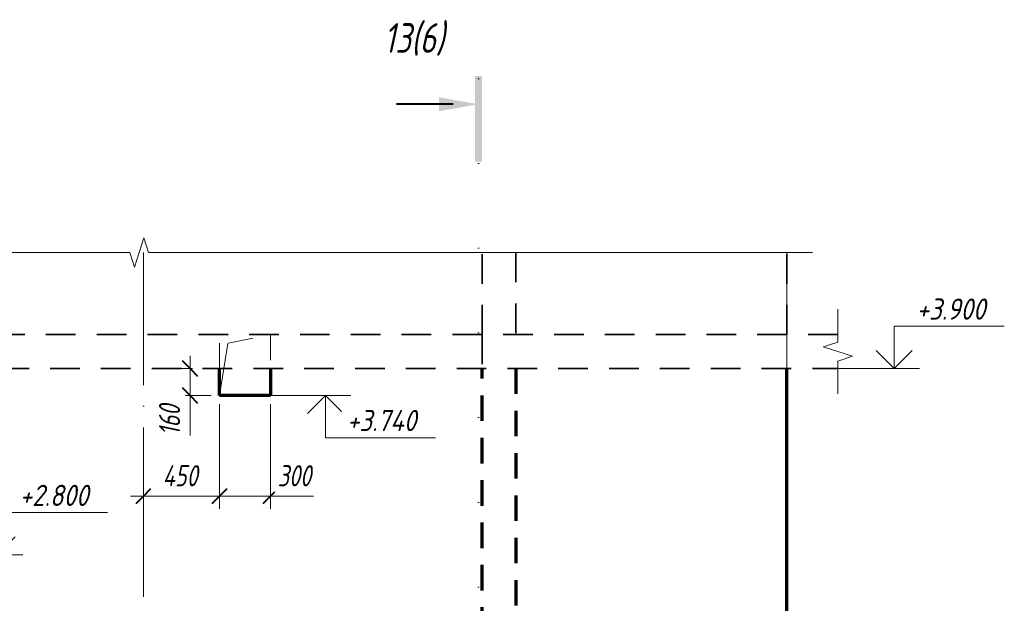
# Model space of a CAD drawing. Header units: millimetres. Extents: x -17325 to 51987, y -2506 to 5959.
# Tile 3 of 19: x -13530 to -7717, y 2514 to 5959. Entities that reach past the tile are written whole.
import ezdxf

# ---------------------------------------------------------------- set-up
doc = ezdxf.new("R2010")
doc.units = ezdxf.units.MM
for name, pattern in [('01 Штриховая _4 мм_', [300, 175, -125]), ('ADSK_Линия разреза', [1000, 0, -500, 0, -500]), ('ADSK_Линия сетки', [1250, 1000, -125, 0, -125]), ('ADSK_Невидимые', [250, 150, -100]), ('ADSK_Пунктирная_п5', [250, 0, -250])]:
    doc.linetypes.add(name, pattern=pattern)
for name, color, linetype, lineweight in [('A-____-____-DIMS', 211, 'Continuous', 9), ('A-____-____-DIMS-50', 211, 'Continuous', 9), ('A-____-NOTE-TEXT', 131, 'Continuous', 20), ('A-DETL-GENF-HDLN', 90, 'ADSK_Невидимые', 20), ('A-DETL-GENF-OTLN', 92, 'Continuous', 20), ('A-DOOR-____-HDLN', 31, 'ADSK_Невидимые', 20), ('A-FLOR-____-HDLN', 190, 'ADSK_Невидимые', 20), ('A-FLOR-____-MCUT', 192, 'Continuous', 50), ('A-WALL-____-HDLN', 110, 'ADSK_Невидимые', 20), ('A-WALL-____-OTLN', 113, 'Continuous', 20), ('G-____-____-DIMS', 111, 'Continuous', 9), ('G-____-____-SYMB', 111, 'ADSK_Пунктирная_п5', 20), ('S-GRID-____-OTLN', 1, 'Continuous', 9)]:
    doc.layers.add(name, color=color, linetype=linetype, lineweight=lineweight)
doc.styles.add('GOST Common_I_1', font='GOST Common Italic.ttf', dxfattribs={"width": 0.8, "height": 175})
doc.styles.add('GOST Common_I_2', font='GOST Common Italic.ttf', dxfattribs={"width": 0.8, "height": 125})
doc.styles.add('GOST Common_I_3', font='GOST Common Italic.ttf', dxfattribs={"width": 0.9, "height": 125})
doc.dimstyles.new('ADSK_Округление_5мм__Узкий_', dxfattribs={"dimscale": 304.8, "dimtxt": 0.412449, "dimasz": 0.295276, "dimexe": 0.246063, "dimexo": 0.000538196, "dimgap": 0.065617, "dimtad": 1, "dimdec": 0, "dimlfac": 304.8, "dimrnd": 5, "dimdsep": 46, "dimtxsty": 'GOST Common_I_2', "dimblk1": 'OBLIQUE', "dimblk2": 'OBLIQUE', "dimsah": 1, "dimcen": 0.09, "dimdle": 0.246063, "dimazin": 0, "dimtfac": 1, "dimtdec": 4, "dimtix": 1, "dimtmove": 1, "dimatfit": 3, "dimfxl": 1, "dimtvp": 1, "dimtfill": 1, "dimtolj": 1, "dimtzin": 0, "dimlwd": 20, "dimlwe": 20, "dimarcsym": 2})
doc.dimstyles.new('ADSK_Округление_5мм__Узкий__1', dxfattribs={"dimscale": 304.8, "dimtxt": 0.412449, "dimasz": 0.295276, "dimexe": 0.246063, "dimexo": 0.000538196, "dimgap": 0.065617, "dimtad": 1, "dimdec": 0, "dimlfac": 304.8, "dimrnd": 5, "dimdsep": 46, "dimtxsty": 'GOST Common_I_2', "dimblk1": 'OBLIQUE', "dimblk2": 'OBLIQUE', "dimsah": 1, "dimcen": 0.09, "dimdle": 0.246063, "dimazin": 0, "dimtfac": 1, "dimtdec": 4, "dimtix": 1, "dimtmove": 0, "dimatfit": 3, "dimfxl": 1, "dimtvp": 1, "dimtfill": 1, "dimtolj": 1, "dimtzin": 0, "dimlwd": 20, "dimlwe": 20, "dimarcsym": 2})

# ---------------------------------------------------------------- blocks, each defined once
blk = doc.blocks.new('ADSK_Дверь_ПроемПрямоугольный - ADSK_Дверь_ПроемПрямоугольный-V1-КЖ1_Р_ВЭ1_Опалубка_1')
at = {"layer": 'A-DETL-GENF-HDLN'}
for p, q in [((-12350, 3740), (-12350, 3900)), ((-12050, 3900), (-12050, 3740))]:
    blk.add_line(p, q, dxfattribs=at)
at = {"layer": 'A-DETL-GENF-OTLN'}
blk.add_line((-12350, 3740), (-12324.2, 3900), dxfattribs=at)
at = {"layer": 'A-DOOR-____-HDLN'}
for p, q in [((-12350, 3900), (-12350, 4100)), ((-12300, 4050), (-12050.2, 4100)), ((-12050, 4100), (-12050, 3900)), ((-12324.2, 3900), (-12300, 4050))]:
    blk.add_line(p, q, dxfattribs=at)
blk = doc.blocks.new('ADSK_Обрыв_Линия - ADSK_Обрыв_линия-1412201-КЖ1_Р_ВЭ1_Опалубка_1')
at = {"layer": 'A-DETL-GENF-OTLN'}
for p, q in [((-16650, 4584.5), (-12880, 4584.5)), ((-12768.7, 4584.5), (-9000, 4584.5))]:
    blk.add_line(p, q, dxfattribs=at)
blk = doc.blocks.new('ADSK_Обрыв_Линия - ADSK_Обрыв_линия-1072157-КЖ1_Р_ВЭ1_Опалубка_1')
at = {"layer": 'A-DETL-GENF-OTLN'}
for p, q in [((-8700, 4100), (-8700, 4055)), ((-8700, 3943.7), (-8700, 3900))]:
    blk.add_line(p, q, dxfattribs=at)
blk = doc.blocks.new('Разрез - Номер вида и Номер листа спереди_3_5 мм-6455-КЖ1_Р_ВЭ1_Опалубка_1')
at = {"layer": 'G-____-____-SYMB', "linetype": 'Continuous', "lineweight": 9}
for points in [[(-16456.5, -1620.2), (-16416.6, -1620.2), (-16416.6, -2126.8), (-16456.5, -2126.8)], [(-16202.5, -2001.3), (-16436.3, -1960.1), (-16202.5, -1918.9)]]:
    blk.add_hatch(color=256, dxfattribs=at).paths.add_polyline_path(points)
at = {"layer": 'G-____-____-SYMB', "linetype": 'Continuous', "lineweight": 40}
blk.add_line((-16286.3, -1960.1), (-15953.1, -1960.1), dxfattribs=at)
blk = doc.blocks.new('Высотные отметки - Стрелка вверх-6399-КЖ1_Р_ВЭ1_Опалубка_1')
at = {"layer": 'A-____-NOTE-TEXT'}
for p, q in [((-8366.8, 4150), (-7716.8, 4150)), ((-8366.8, 3900), (-8366.8, 4150)), ((-8366.8, 3900), (-8472.9, 4006.1)), ((-8366.8, 3900), (-8260.8, 4006.1)), ((-8516.8, 3900), (-8216.8, 3900))]:
    blk.add_line(p, q, dxfattribs=at)
blk = doc.blocks.new('Высотные отметки - Стрелка вниз-6400-КЖ1_Р_ВЭ1_Опалубка_1')
at = {"layer": 'A-____-NOTE-TEXT'}
for p, q in [((-14981.7, 2100), (-14681.7, 2100)), ((-14831.7, 2100), (-14937.8, 1993.9)), ((-14831.7, 2100), (-14831.7, 1850)), ((-14831.7, 2100), (-14725.7, 1993.9)), ((-14831.7, 1850), (-14181.7, 1850))]:
    blk.add_line(p, q, dxfattribs=at)
blk = doc.blocks.new('DIMBLOCK27-КЖ1_Р_ВЭ1_Опалубка_1')
at = {"layer": 'A-____-____-DIMS-50', "lineweight": 20}
for p, q in [((-12524.3, 3975), (-12524.3, 3665)), ((-12524.3, 3900), (-12599.3, 3900)), ((-12524.3, 3900), (-12510.6, 3900)), ((-12524.3, 3721), (-12524.3, 3820)), ((-12524.3, 3740), (-12599.3, 3740)), ((-12524.3, 3740), (-12400, 3740)), ((-12524.3, 3504.2), (-12524.3, 3721))]:
    blk.add_line(p, q, dxfattribs=at)
at = {"layer": 'A-____-____-DIMS-50', "lineweight": 40}
for p, q in [((-12524.3, 3900), (-12569.3, 3945)), ((-12524.3, 3900), (-12479.3, 3855)), ((-12524.3, 3740), (-12569.3, 3785)), ((-12524.3, 3740), (-12479.3, 3695))]:
    blk.add_line(p, q, dxfattribs=at)
at = {"layer": 'A-____-____-DIMS-50', "color": 0, "lineweight": 20, "insert": (-12707.6, 3504.2), "char_height": 125, "width": 230.121, "attachment_point": 1, "rotation": 90, "line_spacing_factor": 1.022761, "style": 'GOST Common_I_2', "bg_fill": 3, "box_fill_scale": 1.25, "bg_fill_color": 256, "bg_fill_true_color": 13158600, "bg_fill_transparency": 0}
blk.add_mtext('160', dxfattribs=at)
blk = doc.blocks.new('_Oblique')
at = {"color": 0, "linetype": 'ByBlock', "lineweight": -2}
blk.add_line((-0.5, -0.5), (0.5, 0.5), dxfattribs=at)
blk = doc.blocks.new('DIMBLOCK28-КЖ1_Р_ВЭ1_Опалубка_1')
at = {"layer": 'A-____-____-DIMS-50', "lineweight": 20}
for p, q in [((-12350, 3146), (-12350, 3690)), ((-12875, 3146), (-12350, 3146)), ((-12800, 3146), (-12800, 3159.6)), ((-12800, 3146), (-12800, 3071)), ((-12350, 3146), (-12350, 3071))]:
    blk.add_line(p, q, dxfattribs=at)
at = {"layer": 'A-____-____-DIMS-50', "lineweight": 40}
for p, q in [((-12800, 3146), (-12845, 3101)), ((-12800, 3146), (-12755, 3191)), ((-12350, 3146), (-12395, 3101)), ((-12350, 3146), (-12305, 3191))]:
    blk.add_line(p, q, dxfattribs=at)
at = {"layer": 'A-____-____-DIMS-50', "color": 0, "lineweight": 20, "insert": (-12685.8, 3329.4), "char_height": 125, "width": 265.918, "attachment_point": 1, "line_spacing_factor": 1.022761, "style": 'GOST Common_I_2', "bg_fill": 3, "box_fill_scale": 1.25, "bg_fill_color": 256, "bg_fill_true_color": 13158600, "bg_fill_transparency": 0}
blk.add_mtext('450', dxfattribs=at)
blk = doc.blocks.new('DIMBLOCK29-КЖ1_Р_ВЭ1_Опалубка_1')
at = {"layer": 'A-____-____-DIMS-50', "lineweight": 20}
for p, q in [((-12350, 3146), (-12350, 3690)), ((-12050, 3146), (-12050, 3690)), ((-12350, 3146), (-11975, 3146)), ((-12350, 3146), (-12350, 3071)), ((-12032, 3146), (-12200, 3146)), ((-12050, 3146), (-12050, 3071)), ((-11796, 3146), (-12032, 3146))]:
    blk.add_line(p, q, dxfattribs=at)
at = {"layer": 'A-____-____-DIMS-50', "lineweight": 40}
for p, q in [((-12350, 3146), (-12395, 3101)), ((-12350, 3146), (-12305, 3191)), ((-12050, 3146), (-12095, 3101)), ((-12050, 3146), (-12005, 3191))]:
    blk.add_line(p, q, dxfattribs=at)
at = {"layer": 'A-____-____-DIMS-50', "color": 0, "lineweight": 20, "insert": (-12007, 3329.4), "char_height": 125, "width": 253.133, "attachment_point": 1, "line_spacing_factor": 1.022761, "style": 'GOST Common_I_2', "bg_fill": 3, "box_fill_scale": 1.25, "bg_fill_color": 256, "bg_fill_true_color": 13158600, "bg_fill_transparency": 0}
blk.add_mtext('300', dxfattribs=at)

msp = doc.modelspace()

# ---------------------------------------------------------------- linework, layer by layer
at = {"layer": 'A-____-NOTE-TEXT'}
for p, q in [((-12796.8462, 4671.1136), (-12825.0005, 4584.4635)), ((-12768.6918, 4584.4635), (-12796.8462, 4671.1136)), ((-12880.0005, 4584.4635), (-12852.5005, 4497.8609)), ((-12825.0005, 4584.4635), (-12852.5005, 4497.8609)), ((-9000, 4584.4635), (-8850, 4584.4635)), ((-8700.0013, 4100), (-8700.0013, 4250)), ((-8700.0013, 4055), (-8786.6039, 4027.5)), ((-8700.0013, 4000), (-8786.6039, 4027.5)), ((-8613.3512, 3971.8457), (-8700.0013, 4000)), ((-8700.0013, 3943.6913), (-8613.3512, 3971.8457)), ((-8700.0013, 3900), (-8700.0013, 3750))]:
    msp.add_line(p, q, dxfattribs=at)
at = {"layer": 'A-FLOR-____-HDLN', "linetype": '01 Штриховая _4 мм_', "lineweight": 35}
msp.add_line((-10800.0013, 4100), (-10800.0013, 3900), dxfattribs=at)
at = {"layer": 'A-FLOR-____-MCUT', "linetype": '01 Штриховая _4 мм_', "lineweight": 35}
for p, q in [((-8700.0013, 4100), (-16650.001, 4100)), ((-16650.001, 3900), (-8700.0013, 3900))]:
    msp.add_line(p, q, dxfattribs=at)
at = {"layer": 'A-WALL-____-HDLN', "linetype": '01 Штриховая _4 мм_', "lineweight": 35}
for p, q in [((-10800.0013, 4100), (-10800.0013, 4584.4635)), ((-10600.0013, 4584.4635), (-10600.0013, 4100))]:
    msp.add_line(p, q, dxfattribs=at)
at = {"layer": 'A-WALL-____-HDLN', "lineweight": 70}
for p, q in [((-10800.0013, -160), (-10800.0013, 3900)), ((-10600.0013, 3900), (-10600.0013, -160))]:
    msp.add_line(p, q, dxfattribs=at)
at = {"layer": 'A-WALL-____-OTLN', "linetype": '01 Штриховая _4 мм_', "lineweight": 35}
msp.add_line((-9000, 4100), (-9000, 4584.4635), dxfattribs=at)
at = {"layer": 'A-WALL-____-OTLN', "lineweight": 70}
for p, q in [((-12350.0013, 3740), (-12350.0013, 3900)), ((-12050.0013, 3900), (-12050.0013, 3740)), ((-9000, -160), (-9000, 3900)), ((-12050.0013, 3740), (-12350.0013, 3740))]:
    msp.add_line(p, q, dxfattribs=at)
at = {"layer": 'G-____-____-DIMS', "lineweight": 20}
for p, q in [((-8700.0013, 3900), (-8366.8265, 3900)), ((-12050.0013, 3740), (-11928.9951, 3740)), ((-11928.9951, 3740), (-11724.5146, 3740))]:
    msp.add_line(p, q, dxfattribs=at)
at = {"layer": 'G-____-____-SYMB', "linetype": 'ADSK_Линия разреза'}
msp.add_line((-10821.2741, 5610.1699), (-10821.2741, -2110.0964), dxfattribs=at)
at = {"layer": 'S-GRID-____-OTLN', "linetype": 'ADSK_Линия сетки'}
for p, q in [((-12800.001, -1198.5171), (-12800.001, 4584.4635)), ((-9000, -1198.5171), (-9000, 4584.4635))]:
    msp.add_line(p, q, dxfattribs=at)

# ---------------------------------------------------------------- block references
at = {"layer": 'A-____-NOTE-TEXT'}
for name, p in [('Высотные отметки - Стрелка вверх-6399-КЖ1_Р_ВЭ1_Опалубка_1', (0, 0)), ('Высотные отметки - Стрелка вниз-6400-КЖ1_Р_ВЭ1_Опалубка_1', (3107.2318, 1640)), ('Высотные отметки - Стрелка вверх-6399-КЖ1_Р_ВЭ1_Опалубка_1', (-5295.1117, -1100))]:
    msp.add_blockref(name, p, dxfattribs=at)
at = {"layer": 'A-DETL-GENF-OTLN'}
for name in ['ADSK_Обрыв_Линия - ADSK_Обрыв_линия-1412201-КЖ1_Р_ВЭ1_Опалубка_1', 'ADSK_Обрыв_Линия - ADSK_Обрыв_линия-1072157-КЖ1_Р_ВЭ1_Опалубка_1']:
    msp.add_blockref(name, (0, 0), dxfattribs=at)
at = {"layer": 'A-DOOR-____-HDLN'}
msp.add_blockref('ADSK_Дверь_ПроемПрямоугольный - ADSK_Дверь_ПроемПрямоугольный-V1-КЖ1_Р_ВЭ1_Опалубка_1', (0, 0), dxfattribs=at)
at = {"layer": 'G-____-____-SYMB', "linetype": 'Continuous', "lineweight": 40, "rotation": 180}
msp.add_blockref('Разрез - Номер вида и Номер листа спереди_3_5 мм-6455-КЖ1_Р_ВЭ1_Опалубка_1', (-27257.5479, 3500.0735), dxfattribs=at)

# ---------------------------------------------------------------- texts
at = {"layer": 'G-____-____-DIMS', "lineweight": 20, "char_height": 125, "width": 523.462509, "attachment_point": 1, "line_spacing_factor": 1.022761, "style": 'GOST Common_I_3', "bg_fill": 3, "box_fill_scale": 1.25, "bg_fill_color": 256, "bg_fill_true_color": 13158600, "bg_fill_transparency": 0}
for s, insert in [('+3.900', (-8234.9359, 4313.3535)), ('+2.800', (-13530.0475, 3213.3535))]:
    msp.add_mtext(s, dxfattribs=dict(at, insert=insert))
at = {"layer": 'G-____-____-SYMB', "linetype": 'Continuous', "lineweight": 9, "insert": (-11379.7739, 5939.0082), "char_height": 175, "width": 481.0125, "attachment_point": 1, "style": 'GOST Common_I_1'}
msp.add_mtext('13(6)', dxfattribs=at)

# ---------------------------------------------------------------- next in the draw order: texts
at = {"layer": 'G-____-____-DIMS', "lineweight": 20, "insert": (-11598.281, 3655.2783), "char_height": 125, "width": 537.039347, "attachment_point": 1, "line_spacing_factor": 1.022761, "style": 'GOST Common_I_3', "bg_fill": 3, "box_fill_scale": 1.25, "bg_fill_color": 256, "bg_fill_true_color": 13158600, "bg_fill_transparency": 0}
msp.add_mtext('+3.740', dxfattribs=at)

# ---------------------------------------------------------------- next in the draw order: dimensions: what is measured, and where the dimension line sits
at = {"layer": 'A-____-____-DIMS', "lineweight": 20}
dim = msp.add_linear_dim(base=(-12524.2713, 3740), p1=(-12460.6317, 3900), p2=(-12350.0013, 3740), angle=90, dimstyle='ADSK_Округление_5мм__Узкий_', override={"dimpost": '<>', "dimfxl": 194.522706}, dxfattribs=at)
dim.commit()
dim.dimension.update_dxf_attribs({"geometry": 'DIMBLOCK27-КЖ1_Р_ВЭ1_Опалубка_1', "text_midpoint": (-12624.2915, 3619.269), "dimtype": 160, "text_rotation": 90})

# ---------------------------------------------------------------- next in the draw order: dimensions: what is measured, and where the dimension line sits
dim = msp.add_linear_dim(base=(-12350.0013, 3146.0104), p1=(-12800.001, 3209.65), p2=(-12350.0013, 3740), dimstyle='ADSK_Округление_5мм__Узкий__1', override={"dimpost": '<>', "dimfxl": 695.536353}, dxfattribs=at)
dim.commit()
dim.dimension.update_dxf_attribs({"geometry": 'DIMBLOCK28-КЖ1_Р_ВЭ1_Опалубка_1', "text_midpoint": (-12575.0012, 3229.3153)})

# ---------------------------------------------------------------- next in the draw order: dimensions: what is measured, and where the dimension line sits
dim = msp.add_linear_dim(base=(-12050.0013, 3146.0104), p1=(-12350.0013, 3740), p2=(-12050.0013, 3740), dimstyle='ADSK_Округление_5мм__Узкий_', override={"dimpost": '<>', "dimfxl": 300}, dxfattribs=at)
dim.commit()
dim.dimension.update_dxf_attribs({"geometry": 'DIMBLOCK29-КЖ1_Р_ВЭ1_Опалубка_1', "text_midpoint": (-11880.4069, 3246.0306), "dimtype": 160})

doc.saveas('drawing.dxf')
